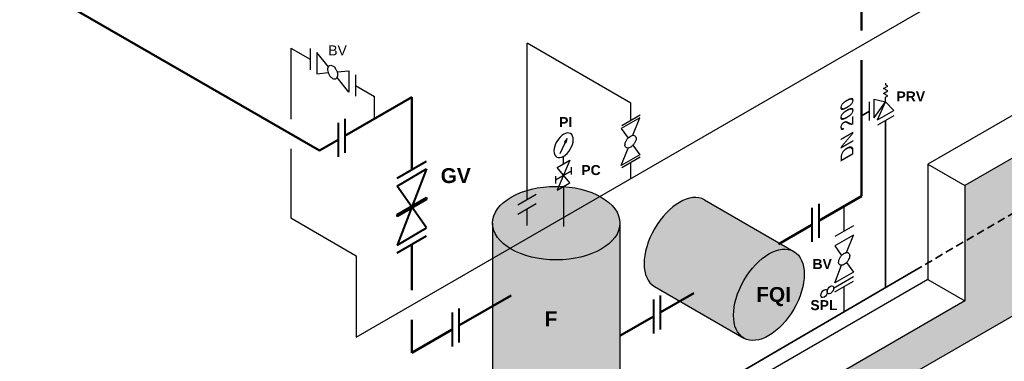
# Model space of a CAD drawing. Header units: millimetres. Extents: x 222 to 2461, y -1493 to 72.
# Tile 12 of 27: x 1439 to 1670, y -1142 to -1062. Entities that reach past the tile are written whole.
import ezdxf

# ---------------------------------------------------------------- set-up
doc = ezdxf.new("R2010")
doc.units = ezdxf.units.MM
doc.linetypes.add('VERDECKT2', pattern=[0.1875, 0.125, -0.0625])
for name, color, linetype, lineweight in [('Armaturen-Einlagerung', 7, 'Continuous', 40), ('Einlagerung', 5, 'Continuous', 50), ('Entleerung', 74, 'Continuous', 35), ('Stickstoffsystem', 200, 'Continuous', 25), ('Text', 7, 'Continuous', 18), ('Text groß', 7, 'Continuous', 18)]:
    doc.layers.add(name, color=color, linetype=linetype, lineweight=lineweight)
for name, color, linetype in [('DN 025-', 8, 'Continuous'), ('effekte', 7, 'Continuous'), ('gebäude', 8, 'Continuous')]:
    doc.layers.add(name, color=color, linetype=linetype)
doc.styles.add('isotext', font='arial.ttf', dxfattribs={"oblique": 30, "height": 3})

msp = doc.modelspace()

# ---------------------------------------------------------------- hatches: boundary and pattern name
at = {"layer": 'DN 025-'}
h = msp.add_hatch(color=256, dxfattribs=at)
h.paths.add_polyline_path([(1567.72, -1089.78), (1567.3, -1090.67), (1567.11, -1090.55)])
h.paths.add_polyline_path([(1567.47, -1090.78), (1567.3, -1090.67), (1567.72, -1089.78)])
at = {"layer": 'effekte'}
h = msp.add_hatch(color=9, dxfattribs=at)
h.set_gradient(color1=(201, 200, 192), color2=(242, 242, 242), rotation=330, tint=1, name='CURVED')
h.paths.add_polyline_path([(1372.43, -1220.83), (1372.43, -1213.18), (1363.77, -1208.18), (1363.77, -1215.83), (1278.32, -1166.5), (1278.32, -1158.84), (1269.66, -1153.84), (1269.66, -1245.15), (1372.43, -1304.49)])
h.paths.add_polyline_path([(2003.08, -940.38), (2003.08, -903.35), (1661.09, -1100.8), (1661.09, -1127.83), (1541.23, -1197.04), (1541.23, -1170), (1514.19, -1185.61), (1514.19, -1171.99), (1511.46, -1170.88), (1511.05, -1170.26), (1509.2, -1169.34), (1507.24, -1169.44), (1506.21, -1169.54), (1503.11, -1167.89), (1501.46, -1167.48), (1499.09, -1167.38), (1496.82, -1166.97), (1494.66, -1166.14), (1489.71, -1167.17), (1486.62, -1167.38), (1482.49, -1164.91), (1480.74, -1162.33), (1477.75, -1160.78), (1475.28, -1160.68), (1470.84, -1160.68), (1469.5, -1160.17), (1467.75, -1160.06), (1464.97, -1160.48), (1463.59, -1160.55), (1372.43, -1213.18), (1372.43, -1220.83), (1372.43, -1304.49)])
h = msp.add_hatch(color=253, dxfattribs=at)
h.set_gradient(color1=(156, 156, 156), tint=1, name='CYLINDER')
edge = h.paths.add_edge_path()
edge.add_ellipse((1565.16, -1109.61), major_axis=(-14.95, 0), ratio=0.57735, start_angle=0, end_angle=360)
h = msp.add_hatch(color=253, dxfattribs=at)
h.set_gradient(color1=(156, 156, 156), tint=1, name='CYLINDER')
edge = h.paths.add_edge_path()
edge.add_ellipse((1615.08, -1126.43), major_axis=(-5.86, -10.16), ratio=0.57735, start_angle=0, end_angle=360)
edge = h.paths.add_edge_path()
edge.add_ellipse((1615.08, -1126.43), major_axis=(-5.86, -10.16), ratio=0.57735, start_angle=180, end_angle=360, ccw=False)
edge.add_line((1620.94, -1116.27), (1599.96, -1104.16))
edge.add_ellipse((1594.1, -1114.31), major_axis=(-5.86, -10.16), ratio=0.57735, start_angle=180, end_angle=360)
edge.add_line((1588.24, -1124.47), (1609.21, -1136.58))
h = msp.add_hatch(color=253, dxfattribs=at)
h.set_gradient(color1=(156, 156, 156), tint=1, name='CYLINDER')
edge = h.paths.add_edge_path()
edge.add_ellipse((1565.16, -1109.61), major_axis=(-14.95, 0), ratio=0.57735, start_angle=0, end_angle=180, ccw=False)
edge.add_line((1550.21, -1109.61), (1550.21, -1147.09))
edge.add_ellipse((1565.16, -1147.09), major_axis=(-14.95, 0), ratio=0.57735, start_angle=0, end_angle=180)
edge.add_line((1580.11, -1147.09), (1580.11, -1109.61))

# ---------------------------------------------------------------- linework, layer by layer
at = {"layer": 'Armaturen-Einlagerung'}
for p, q in [((1514, -1086.07), (1514, -1094.07)), ((1515.58, -1085.15), (1515.58, -1093.15)), ((1527.82, -1099.06), (1534.75, -1095.06)), ((1527.82, -1100.9), (1534.75, -1096.9)), ((1534.75, -1096.9), (1527.82, -1114.75)), ((1534.75, -1110.75), (1527.82, -1100.9)), ((1527.82, -1107.59), (1534.75, -1103.59)), ((1534.75, -1103.71), (1527.82, -1107.71)), ((1534.75, -1103.82), (1527.82, -1107.82)), ((1534.75, -1103.94), (1527.82, -1107.94)), ((1534.75, -1104.05), (1527.82, -1108.05)), ((1534.75, -1103.59), (1534.75, -1104.05)), ((1625.2, -1106.02), (1625.2, -1114.02)), ((1626.78, -1105.1), (1626.78, -1113.1)), ((1527.82, -1108.05), (1527.82, -1107.59)), ((1527.82, -1114.75), (1534.75, -1110.75)), ((1527.82, -1116.58), (1534.75, -1112.58)), ((1587.99, -1127.5), (1587.99, -1135.5)), ((1589.57, -1126.59), (1589.57, -1134.59)), ((1542.33, -1129.64), (1542.33, -1137.64)), ((1540.75, -1130.55), (1540.75, -1138.55))]:
    msp.add_line(p, q, dxfattribs=at)
at = {"layer": 'Armaturen-Einlagerung', "color": 8, "lineweight": -3}
for p, q in [((1599.96, -1104.16), (1620.94, -1116.27)), ((1560.5, -1105.07), (1556.17, -1107.57)), ((1558.34, -1110.13), (1558.34, -1106.32)), ((1550.21, -1109.61), (1550.21, -1147.09)), ((1580.11, -1109.61), (1580.11, -1147.09)), ((1588.24, -1124.47), (1609.21, -1136.58))]:
    msp.add_line(p, q, dxfattribs=at)
for centre, major_axis in [((1565.16, -1109.61), (-14.95, 0)), ((1615.08, -1126.43), (-5.86, -10.16))]:
    msp.add_ellipse(centre, major_axis=major_axis, ratio=0.57735, dxfattribs=at)
msp.add_ellipse((1594.1, -1114.31), major_axis=(-5.86, -10.16), ratio=0.57735, start_param=3.141593, end_param=6.283185, dxfattribs=at)
at = {"layer": 'DN 025-', "color": 74}
for p, q in [((1518.25, -1136.34), (1684.85, -1040.16)), ((1558.34, -1104.16), (1558.34, -1067.41)), ((1582.7, -1081.48), (1558.34, -1067.41)), ((1502.89, -1068.54), (1507.38, -1071.13)), ((1502.89, -1068.54), (1502.89, -1085.25)), ((1518.04, -1077.29), (1522.54, -1079.88)), ((1522.54, -1085.08), (1522.54, -1079.88)), ((1582.7, -1085.51), (1582.7, -1081.48)), ((1502.89, -1092.18), (1502.89, -1108.39)), ((1582.7, -1099.13), (1582.7, -1095.39)), ((1632.75, -1111.51), (1632.75, -1105.66)), ((1502.89, -1108.39), (1518.25, -1117.25)), ((1518.25, -1117.25), (1518.25, -1136.34)), ((1632.75, -1130.36), (1632.75, -1124.5))]:
    msp.add_line(p, q, dxfattribs=at)
at = {"layer": 'DN 025-', "lineweight": -3}
for p, q in [((1507.38, -1068.63), (1507.38, -1073.63)), ((1511.71, -1072.96), (1508.96, -1069.55)), ((1508.96, -1069.55), (1508.96, -1074.55)), ((1508.96, -1074.55), (1511.71, -1074.3)), ((1513.72, -1074.12), (1516.46, -1073.88)), ((1516.46, -1073.88), (1516.46, -1078.88)), ((1516.46, -1078.88), (1513.72, -1075.46)), ((1518.04, -1074.79), (1518.04, -1079.79)), ((1642.48, -1076.77), (1642.48, -1077.18)), ((1641.96, -1078.05), (1643, -1077.45)), ((1643, -1078.59), (1641.96, -1078.05)), ((1641.96, -1079.18), (1643, -1078.59)), ((1642.99, -1079.72), (1641.96, -1079.18)), ((1643, -1077.45), (1642.48, -1077.18)), ((1638.7, -1085.54), (1638.7, -1081.12)), ((1639.77, -1084.92), (1639.77, -1080.51)), ((1639.77, -1080.51), (1642.47, -1081.13)), ((1639.77, -1084.92), (1642.47, -1081.13)), ((1640.55, -1085.38), (1642.47, -1081.13)), ((1642.47, -1081.13), (1642.48, -1080.02)), ((1644.39, -1083.17), (1642.47, -1081.13)), ((1642.48, -1080.02), (1642.99, -1079.72)), ((1640.55, -1085.38), (1644.39, -1083.17)), ((1584.78, -1084.92), (1580.45, -1087.42)), ((1584.87, -1084.26), (1580.54, -1086.76)), ((1583.19, -1089), (1584.78, -1084.92)), ((1644.38, -1084.4), (1640.55, -1086.6)), ((1580.45, -1087.42), (1582.03, -1089.67)), ((1580.45, -1096.08), (1582.03, -1092)), ((1583.19, -1091.33), (1584.78, -1093.58)), ((1584.78, -1093.58), (1580.45, -1096.08)), ((1584.87, -1094.14), (1580.54, -1096.64)), ((1560.5, -1102.91), (1556.17, -1105.41)), ((1634.92, -1110.26), (1630.59, -1112.76)), ((1634.92, -1112.43), (1630.59, -1114.93)), ((1633.33, -1116.51), (1634.92, -1112.43)), ((1630.59, -1114.93), (1632.17, -1117.18)), ((1630.59, -1123.59), (1632.17, -1119.51)), ((1633.33, -1118.84), (1634.92, -1121.09)), ((1630.28, -1124.85), (1634.92, -1122.17)), ((1634.92, -1121.09), (1630.59, -1123.59)), ((1630.59, -1125.75), (1634.92, -1123.25))]:
    msp.add_line(p, q, dxfattribs=at)
at = {"layer": 'DN 025-'}
for p, q in [((1566.07, -1093.24), (1567.72, -1089.78)), ((1565.07, -1100.29), (1565.08, -1098.57))]:
    msp.add_line(p, q, dxfattribs=at)
at = {"layer": 'DN 025-', "lineweight": -3}
for points in [[(1512.04, -1072.62, -0.1593), (1512.43, -1072.6, -0.1064), (1512.87, -1072.82, -0.0713), (1513.29, -1073.25, -0.0576), (1513.61, -1073.83, -0.0576), (1513.8, -1074.47, -0.0713), (1513.83, -1075.06, -0.1064), (1513.68, -1075.53, -0.1593), (1513.39, -1075.8, -0.1593), (1513, -1075.83, -0.1064), (1512.56, -1075.61, -0.0713), (1512.14, -1075.17, -0.0576), (1511.82, -1074.59, -0.0576), (1511.63, -1073.96, -0.0713), (1511.6, -1073.36, -0.1064), (1511.75, -1072.89, -0.1593)], [(1583.65, -1089.12, -0.1593), (1583.87, -1089.45, -0.1064), (1583.9, -1089.94, -0.0713), (1583.73, -1090.51, -0.0576), (1583.39, -1091.09, -0.0576), (1582.94, -1091.57, -0.0713), (1582.43, -1091.89, -0.1064), (1581.95, -1092, -0.1593), (1581.57, -1091.88, -0.1593), (1581.35, -1091.55, -0.1064), (1581.32, -1091.06, -0.0713), (1581.49, -1090.48, -0.0576), (1581.83, -1089.91, -0.0576), (1582.29, -1089.43, -0.0713), (1582.79, -1089.11, -0.1064), (1583.27, -1089, -0.1593)], [(1633.79, -1116.63, -0.1593), (1634.01, -1116.96, -0.1064), (1634.04, -1117.45, -0.0713), (1633.87, -1118.02, -0.0576), (1633.53, -1118.6, -0.0576), (1633.08, -1119.08, -0.0713), (1632.57, -1119.4, -0.1064), (1632.09, -1119.51, -0.1593), (1631.71, -1119.39, -0.1593), (1631.49, -1119.06, -0.1064), (1631.47, -1118.57, -0.0713), (1631.63, -1117.99, -0.0576), (1631.97, -1117.42, -0.0576), (1632.43, -1116.94, -0.0713), (1632.93, -1116.62, -0.1064), (1633.41, -1116.51, -0.1593)]]:
    msp.add_lwpolyline(points, format="xyb", close=True, dxfattribs=at)
at = {"layer": 'DN 025-'}
for points in [[(1567.72, -1089.78), (1567.11, -1090.55), (1567.47, -1090.78), (1567.72, -1089.78)], [(1568.39, -1100.19), (1565.41, -1096.57), (1568.39, -1094.85), (1565.41, -1101.91), (1568.39, -1100.19)], [(1568.72, -1098.18), (1568.73, -1096.47)]]:
    msp.add_lwpolyline(points, dxfattribs=at)
msp.add_lwpolyline([(1568.72, -1097.33), (1565.07, -1099.43)], close=True, dxfattribs=at)
at = {"layer": 'DN 025-', "extrusion": (0, 0, -1)}
msp.add_ellipse((1566.9, -1091.35), major_axis=(-1.62, -2.75), ratio=0.573604, dxfattribs=at)
at = {"layer": 'DN 025-', "lineweight": -3}
for centre in [(1628.06, -1126.13), (1629.54, -1125.28)]:
    msp.add_ellipse(centre, major_axis=(0.523, 0.907), ratio=0.57735, dxfattribs=at)
at = {"layer": 'Einlagerung'}
for p, q in [((1509.62, -1092.6), (1302.79, -973.19)), ((1636.83, -1064.41), (1636.83, -1058.35)), ((1636.83, -1103.3), (1636.83, -1071.34)), ((1531.28, -1080.09), (1515.58, -1089.15)), ((1531.28, -1097.06), (1531.28, -1080.09)), ((1514, -1090.07), (1509.62, -1092.6)), ((1636.83, -1103.3), (1626.78, -1109.1)), ((1625.2, -1110.02), (1617.32, -1114.57)), ((1531.28, -1125.35), (1531.28, -1114.58)), ((1554.59, -1126.56), (1542.33, -1133.64)), ((1589.57, -1130.59), (1597.45, -1126.04)), ((1531.28, -1140.02), (1531.28, -1132.28)), ((1580.11, -1136.05), (1587.99, -1131.5)), ((1531.28, -1140.02), (1540.75, -1134.55))]:
    msp.add_line(p, q, dxfattribs=at)
at = {"layer": 'Entleerung', "linetype": 'VERDECKT2', "ltscale": 15}
msp.add_line((1774.89, -1047.5), (1650.29, -1120.17), dxfattribs=at)
at = {"layer": 'Entleerung'}
for p, q in [((1638.7, -1083.33), (1636.83, -1084.41)), ((1642.47, -1085.5), (1642.47, -1124.73)), ((1650.29, -1120.17), (1597.24, -1151.1))]:
    msp.add_line(p, q, dxfattribs=at)
at = {"layer": 'gebäude'}
for p, q in [((1985.76, -903.35), (1652.43, -1095.8)), ((2003.08, -903.35), (1661.09, -1100.8)), ((2003.08, -940.38), (1372.43, -1304.49)), ((1652.43, -1095.8), (1661.09, -1100.8)), ((1652.43, -1095.8), (1652.43, -1122.83)), ((1661.09, -1100.8), (1661.09, -1127.83)), ((1652.43, -1122.83), (1541.23, -1187.04)), ((1652.43, -1122.83), (1661.09, -1127.83)), ((1661.09, -1127.83), (1541.23, -1197.04))]:
    msp.add_line(p, q, dxfattribs=at)
at = {"layer": 'Stickstoffsystem'}
for p, q in [((1566.9, -1095.71), (1566.9, -1093.93)), ((1566.9, -1101.05), (1566.9, -1110.4))]:
    msp.add_line(p, q, dxfattribs=at)

# ---------------------------------------------------------------- texts
at = {"layer": 'Text', "width": 5.4629, "attachment_point": 1}
for s, insert, char_height in [('{\\fArial|b0|i0|c0|p34;BV}', (1511.66, -1067.91), 2.3418), ('{\\fArial|b1|i0|c0|p34;PRV}', (1645.03, -1078.7), 2.3418), ('{\\fArial|b1|i0|c0|p34;PI}', (1565.85, -1084.73), 2.3418), ('{\\fArial|b1|i0|c0|p34;GV}', (1538.05, -1096.71), 3.5), ('{\\fArial|b1|i0|c0|p34;PC}', (1571.06, -1095.99), 2.3418), ('{\\fArial|b1|i0|c0|p34;BV}', (1625.33, -1118.03), 2.3418), ('{\\fArial|b1|i0|c0|p34;FQI}', (1612.11, -1124.61), 3.5), ('{\\fArial|b1|i0|c0|p34;SPL}', (1624.83, -1127.68), 2.3418), ('{\\fArial|b1|i0|c0|p34;F}', (1562.47, -1130.32), 3.5)]:
    msp.add_mtext(s, dxfattribs=dict(at, insert=insert, char_height=char_height))
at = {"layer": 'Text groß', "style": 'isotext', "oblique": 330}
msp.add_text('DN 200', height=3, rotation=90, dxfattribs=at).set_placement((1634.92, -1093.81))

doc.saveas('drawing.dxf')
